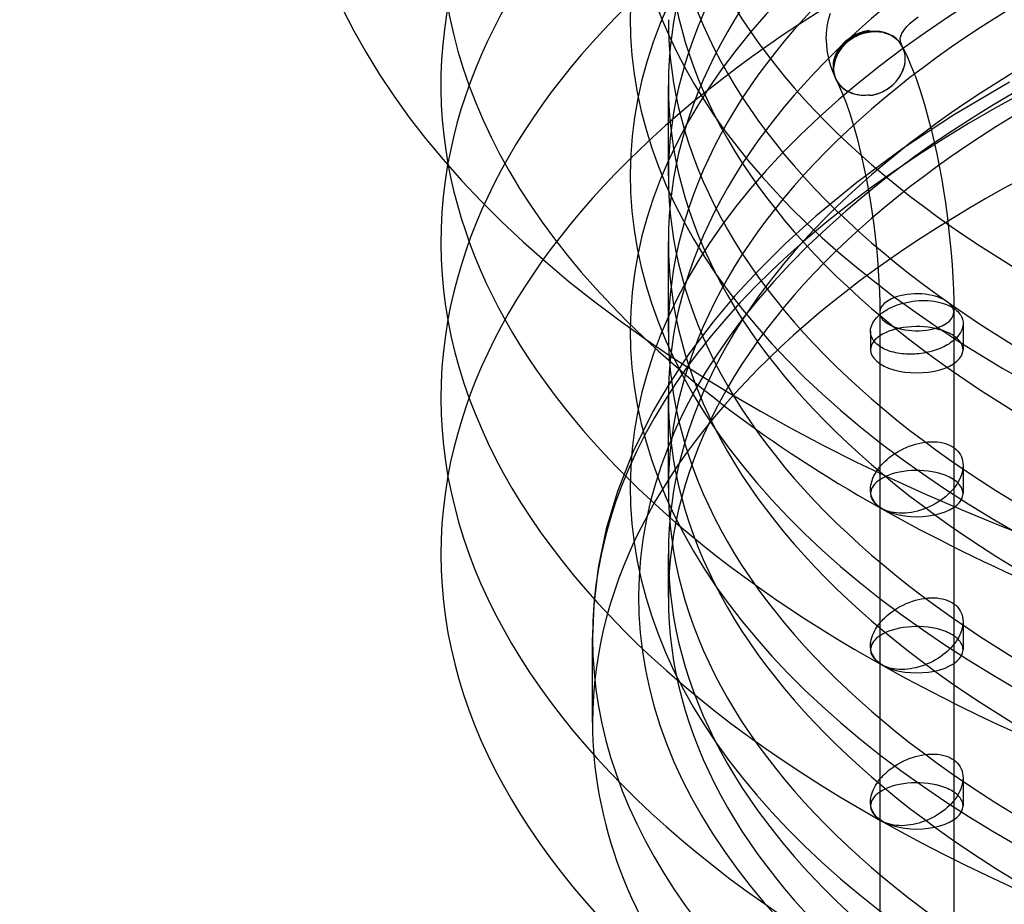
# Model space of a CAD drawing. Header units: millimetres. Extents: x -234 to 234, y -273 to 83.
# Tile 2 of 5: x -234 to -128, y -155 to -59. Entities that reach past the tile are written whole.
import ezdxf

# ---------------------------------------------------------------- set-up
doc = ezdxf.new("R2010")
doc.units = ezdxf.units.MM
doc.layers.add('HIDDEN', color=7, linetype='Continuous')
doc.layers.add('THICK', color=7, linetype='Continuous')

msp = doc.modelspace()

# ---------------------------------------------------------------- linework, layer by layer
at = {"layer": 'HIDDEN'}
for p, q in [((-143.63, -60.68), (-143.78, -60.75)), ((-143.47, -60.61), (-143.63, -60.68)), ((-143.31, -60.55), (-143.47, -60.61)), ((-143.14, -60.49), (-143.31, -60.55)), ((-142.97, -60.43), (-143.14, -60.49)), ((-142.8, -60.39), (-142.97, -60.43)), ((-142.64, -60.35), (-142.8, -60.39)), ((-142.47, -60.32), (-142.64, -60.35)), ((-142.31, -60.29), (-142.47, -60.32)), ((-143.78, -60.75), (-143.93, -60.83)), ((-138.7, -62.03), (-138.71, -62.02)), ((-138.69, -62.05), (-138.7, -62.03)), ((-138.69, -62.06), (-138.69, -62.05)), ((-138.68, -62.07), (-138.69, -62.06)), ((-138.68, -62.08), (-138.68, -62.07)), ((-138.67, -62.09), (-138.68, -62.08)), ((-138.59, -62.27), (-138.67, -62.09)), ((-138.53, -62.44), (-138.59, -62.27)), ((-138.48, -62.61), (-138.53, -62.44)), ((-138.44, -62.79), (-138.48, -62.61)), ((-138.41, -62.97), (-138.44, -62.79)), ((-138.45, -63.9), (-138.41, -63.61)), ((-138.4, -63.16), (-138.41, -62.97)), ((-138.41, -63.61), (-138.4, -63.34)), ((-138.4, -63.34), (-138.4, -63.16)), ((-138.84, -65), (-138.71, -64.74)), ((-138.71, -64.74), (-138.6, -64.47)), ((-138.6, -64.47), (-138.51, -64.19)), ((-138.51, -64.19), (-138.45, -63.9)), ((-146.06, -65.1), (-146.06, -65.12)), ((-146.06, -65.12), (-146.05, -65.14)), ((-146.05, -65.14), (-146.04, -65.16)), ((-146.04, -65.16), (-146.04, -65.18)), ((-146.04, -65.18), (-146.03, -65.19)), ((-146.03, -65.19), (-146.02, -65.21)), ((-146.02, -65.21), (-146, -65.27)), ((-146, -65.27), (-145.98, -65.32)), ((-145.98, -65.32), (-145.96, -65.38)), ((-145.98, -65.34), (-145.96, -65.38)), ((-145.96, -65.38), (-145.93, -65.43)), ((-145.96, -65.38), (-145.95, -65.41)), ((-145.95, -65.41), (-145.93, -65.44)), ((-145.93, -65.43), (-145.91, -65.49)), ((-145.93, -65.44), (-145.92, -65.47)), ((-145.92, -65.47), (-145.9, -65.51)), ((-145.91, -65.49), (-145.88, -65.54)), ((-145.9, -65.51), (-145.88, -65.54)), ((-145.88, -65.54), (-145.78, -65.73)), ((-145.78, -65.73), (-145.66, -65.91)), ((-145.66, -65.91), (-145.52, -66.09)), ((-139.82, -66.21), (-139.59, -66)), ((-139.59, -66), (-139.38, -65.78)), ((-139.38, -65.78), (-139.18, -65.53)), ((-139.18, -65.53), (-139, -65.27)), ((-139, -65.27), (-138.84, -65)), ((-127.11, -65.85), (-133.16, -69.42)), ((-164, -75.99), (-164, -66.21)), ((-145.52, -66.09), (-145.36, -66.27)), ((-145.36, -66.27), (-145.18, -66.43)), ((-145.18, -66.43), (-145, -66.58)), ((-145, -66.58), (-144.8, -66.71)), ((-144.8, -66.71), (-144.6, -66.83)), ((-144.6, -66.83), (-144.39, -66.94)), ((-144.39, -66.94), (-144.17, -67.03)), ((-144.17, -67.03), (-143.93, -67.12)), ((-141.51, -67.15), (-141.2, -67.04)), ((-141.2, -67.04), (-140.9, -66.91)), ((-140.9, -66.91), (-140.62, -66.77)), ((-140.62, -66.77), (-140.35, -66.61)), ((-140.35, -66.61), (-140.08, -66.42)), ((-140.08, -66.42), (-139.82, -66.21)), ((-143.93, -67.12), (-143.78, -67.15)), ((-143.78, -67.15), (-143.63, -67.19)), ((-143.63, -67.19), (-143.47, -67.21)), ((-143.47, -67.21), (-143.31, -67.23)), ((-143.31, -67.23), (-143.14, -67.25)), ((-143.14, -67.25), (-142.97, -67.26)), ((-142.97, -67.26), (-142.8, -67.26)), ((-142.8, -67.26), (-142.64, -67.25)), ((-142.64, -67.25), (-142.47, -67.24)), ((-142.47, -67.24), (-142.31, -67.22)), ((-142.31, -67.22), (-142.3, -67.23)), ((-142.3, -67.23), (-142.29, -67.23)), ((-142.29, -67.23), (-142.28, -67.24)), ((-142.28, -67.24), (-142.27, -67.24)), ((-142.27, -67.24), (-142.26, -67.24)), ((-142.26, -67.24), (-142.24, -67.25)), ((-142.24, -67.25), (-142.23, -67.25)), ((-142.23, -67.25), (-142.21, -67.25)), ((-142.21, -67.25), (-142.2, -67.25)), ((-142.2, -67.25), (-142.18, -67.25)), ((-142.18, -67.25), (-142.16, -67.25)), ((-142.16, -67.25), (-142.15, -67.25)), ((-142.15, -67.25), (-142.13, -67.26)), ((-142.13, -67.26), (-142.11, -67.26)), ((-142.11, -67.26), (-142.09, -67.26)), ((-142.09, -67.26), (-142.07, -67.26)), ((-142.07, -67.26), (-142.05, -67.25)), ((-142.05, -67.25), (-142.02, -67.25)), ((-142.02, -67.25), (-142, -67.25)), ((-142, -67.25), (-141.98, -67.25)), ((-141.98, -67.25), (-141.95, -67.25)), ((-141.95, -67.25), (-141.93, -67.25)), ((-141.93, -67.25), (-141.9, -67.25)), ((-141.9, -67.25), (-141.88, -67.24)), ((-141.88, -67.24), (-141.85, -67.24)), ((-141.85, -67.24), (-141.82, -67.24)), ((-141.82, -67.24), (-141.51, -67.15)), ((-133.16, -69.42), (-138.66, -73.05)), ((-138.66, -73.05), (-143.63, -76.7)), ((-143.63, -76.7), (-148.07, -80.34)), ((-148.07, -80.34), (-151.29, -83.26)), ((-164, -92.88), (-164, -83.1)), ((-151.29, -83.26), (-154.2, -86.14)), ((-154.2, -86.14), (-156.82, -88.98)), ((-156.82, -88.98), (-159.17, -91.78)), ((-140.5, -90.53), (-140.36, -90.45)), ((-140.36, -90.45), (-140.1, -90.31)), ((-140.1, -90.31), (-139.83, -90.18)), ((-139.83, -90.18), (-139.53, -90.06)), ((-139.53, -90.06), (-139.23, -89.94)), ((-139.23, -89.94), (-138.91, -89.84)), ((-138.91, -89.84), (-138.58, -89.75)), ((-138.58, -89.75), (-138.25, -89.67)), ((-138.25, -89.67), (-137.91, -89.6)), ((-137.91, -89.6), (-137.57, -89.55)), ((-137.57, -89.55), (-137.24, -89.51)), ((-137.24, -89.51), (-136.9, -89.48)), ((-136.9, -89.48), (-136.58, -89.47)), ((-136.58, -89.47), (-136.25, -89.47)), ((-136.25, -89.47), (-135.92, -89.48)), ((-135.92, -89.48), (-135.59, -89.51)), ((-135.59, -89.51), (-135.26, -89.55)), ((-135.26, -89.55), (-134.94, -89.6)), ((-134.94, -89.6), (-134.64, -89.67)), ((-134.64, -89.67), (-134.39, -89.74)), ((-134.39, -89.74), (-134.15, -89.82)), ((-134.15, -89.82), (-133.92, -89.9)), ((-133.92, -89.9), (-133.7, -89.99)), ((-133.7, -89.99), (-133.5, -90.09)), ((-133.5, -90.09), (-133.32, -90.2)), ((-133.32, -90.2), (-133.14, -90.31)), ((-141.14, -90.99), (-141.02, -90.89)), ((-141.02, -90.89), (-140.9, -90.8)), ((-140.9, -90.8), (-140.77, -90.71)), ((-140.77, -90.71), (-140.63, -90.62)), ((-140.63, -90.62), (-140.5, -90.53)), ((-159.17, -91.78), (-161.78, -95.25)), ((-132.14, -91.95), (-132.14, -94.79)), ((-142.14, -92.8), (-142.14, -94.79)), ((-141.14, -94.43), (-141.14, -108.11)), ((-133.14, -93.77), (-133.14, -116.11)), ((-161.78, -95.25), (-164.03, -98.65)), ((-164.03, -98.65), (-165.67, -101.48)), ((-164, -109.77), (-164, -99.98)), ((-165.67, -101.48), (-167.83, -105.86)), ((-138.62, -105.51), (-138.29, -105.36)), ((-138.29, -105.36), (-137.96, -105.22)), ((-137.96, -105.22), (-137.62, -105.1)), ((-137.62, -105.1), (-137.28, -104.99)), ((-137.28, -104.99), (-136.95, -104.91)), ((-136.95, -104.91), (-136.62, -104.84)), ((-136.62, -104.84), (-136.29, -104.78)), ((-136.29, -104.78), (-135.95, -104.75)), ((-135.95, -104.75), (-135.61, -104.73)), ((-135.61, -104.73), (-135.28, -104.73)), ((-135.28, -104.73), (-134.95, -104.75)), ((-134.95, -104.75), (-134.64, -104.79)), ((-134.64, -104.79), (-134.34, -104.84)), ((-134.34, -104.84), (-134.05, -104.92)), ((-134.05, -104.92), (-133.78, -105.02)), ((-133.78, -105.02), (-133.53, -105.13)), ((-133.53, -105.13), (-133.31, -105.26)), ((-133.31, -105.26), (-133.09, -105.4)), ((-133.09, -105.4), (-132.9, -105.56)), ((-167.83, -105.86), (-169.51, -110.12)), ((-140.36, -106.66), (-140.11, -106.45)), ((-140.11, -106.45), (-139.84, -106.24)), ((-139.84, -106.24), (-139.55, -106.04)), ((-139.55, -106.04), (-139.25, -105.85)), ((-139.25, -105.85), (-138.94, -105.68)), ((-138.94, -105.68), (-138.62, -105.51)), ((-132.9, -105.56), (-132.72, -105.74)), ((-132.72, -105.74), (-132.56, -105.94)), ((-132.56, -105.94), (-132.43, -106.14)), ((-132.43, -106.14), (-132.32, -106.36)), ((-132.32, -106.36), (-132.24, -106.59)), ((-141.33, -107.72), (-141.16, -107.49)), ((-141.16, -107.49), (-140.98, -107.27)), ((-140.98, -107.27), (-140.78, -107.06)), ((-140.78, -107.06), (-140.57, -106.85)), ((-140.57, -106.85), (-140.36, -106.66)), ((-132.24, -106.59), (-132.18, -106.83)), ((-132.18, -106.83), (-132.15, -107.07)), ((-132.15, -107.07), (-132.14, -107.32)), ((-132.14, -107.32), (-132.15, -107.55)), ((-132.14, -107.31), (-132.14, -110.34)), ((-141.49, -107.95), (-141.33, -107.72)), ((-132.4, -108.56), (-132.52, -108.82)), ((-132.31, -108.3), (-132.4, -108.56)), ((-132.23, -108.05), (-132.31, -108.3)), ((-132.18, -107.8), (-132.23, -108.05)), ((-132.15, -107.55), (-132.18, -107.8)), ((-132.99, -109.57), (-133.17, -109.82)), ((-132.81, -109.33), (-132.99, -109.57)), ((-132.66, -109.07), (-132.81, -109.33)), ((-132.52, -108.82), (-132.66, -109.07)), ((-169.51, -110.12), (-170.72, -114.17)), ((-142.14, -109.9), (-142.14, -110.34)), ((-134.05, -110.69), (-134.31, -110.9)), ((-133.81, -110.48), (-134.05, -110.69)), ((-133.59, -110.27), (-133.81, -110.48)), ((-133.38, -110.05), (-133.59, -110.27)), ((-133.17, -109.82), (-133.38, -110.05)), ((-134.31, -110.9), (-134.58, -111.09)), ((-141.14, -111.82), (-141.14, -111.87)), ((-170.72, -114.17), (-171.55, -118.16)), ((-164, -121.59), (-164, -116.87)), ((-171.55, -118.16), (-171.68, -118.93)), ((-171.68, -118.93), (-172.07, -122.43)), ((-172.07, -122.43), (-172.2, -125.92)), ((-138.94, -122.56), (-138.62, -122.4)), ((-138.62, -122.4), (-138.29, -122.24)), ((-138.29, -122.24), (-137.96, -122.11)), ((-137.96, -122.11), (-137.62, -121.99)), ((-137.62, -121.99), (-137.28, -121.88)), ((-137.28, -121.88), (-136.95, -121.8)), ((-136.95, -121.8), (-136.62, -121.73)), ((-136.62, -121.73), (-136.29, -121.67)), ((-136.29, -121.67), (-135.95, -121.63)), ((-135.95, -121.63), (-135.61, -121.61)), ((-135.61, -121.61), (-135.28, -121.61)), ((-135.28, -121.61), (-134.95, -121.63)), ((-134.95, -121.63), (-134.64, -121.67)), ((-134.64, -121.67), (-134.35, -121.73)), ((-134.35, -121.73), (-134.07, -121.8)), ((-134.07, -121.8), (-133.81, -121.89)), ((-133.81, -121.89), (-133.57, -122)), ((-133.57, -122), (-133.35, -122.12)), ((-133.35, -122.12), (-133.14, -122.25)), ((-140.36, -123.54), (-140.11, -123.33)), ((-140.11, -123.33), (-139.84, -123.13)), ((-139.84, -123.13), (-139.55, -122.93)), ((-139.55, -122.93), (-139.25, -122.74)), ((-139.25, -122.74), (-138.94, -122.56)), ((-141.14, -124.35), (-141.02, -124.21)), ((-141.02, -124.21), (-140.89, -124.07)), ((-140.89, -124.07), (-140.77, -123.93)), ((-140.77, -123.93), (-140.63, -123.8)), ((-140.63, -123.8), (-140.5, -123.67)), ((-140.5, -123.67), (-140.36, -123.54)), ((-132.14, -124.2), (-132.14, -127.22)), ((-172.2, -135.1), (-172.2, -125.92)), ((-133.14, -126.66), (-133.14, -133)), ((-142.14, -126.78), (-142.14, -127.22)), ((-141.14, -128.71), (-141.14, -128.76)), ((-139.25, -139.63), (-138.94, -139.45)), ((-138.94, -139.45), (-138.62, -139.28)), ((-138.62, -139.28), (-138.29, -139.13)), ((-138.29, -139.13), (-137.96, -138.99)), ((-137.96, -138.99), (-137.62, -138.87)), ((-137.62, -138.87), (-137.28, -138.77)), ((-137.28, -138.77), (-136.95, -138.68)), ((-136.95, -138.68), (-136.62, -138.61)), ((-136.62, -138.61), (-136.29, -138.56)), ((-136.29, -138.56), (-135.95, -138.52)), ((-135.95, -138.52), (-135.61, -138.5)), ((-135.61, -138.5), (-135.28, -138.5)), ((-135.28, -138.5), (-134.95, -138.52)), ((-134.95, -138.52), (-134.64, -138.56)), ((-134.64, -138.56), (-134.35, -138.62)), ((-134.35, -138.62), (-134.07, -138.69)), ((-134.07, -138.69), (-133.81, -138.78)), ((-133.81, -138.78), (-133.57, -138.89)), ((-133.57, -138.89), (-133.35, -139.01)), ((-133.35, -139.01), (-133.14, -139.14)), ((-140.5, -140.56), (-140.36, -140.43)), ((-140.36, -140.43), (-140.11, -140.22)), ((-140.11, -140.22), (-139.84, -140.02)), ((-139.84, -140.02), (-139.55, -139.82)), ((-139.55, -139.82), (-139.25, -139.63)), ((-141.14, -141.23), (-141.02, -141.09)), ((-141.02, -141.09), (-140.89, -140.95)), ((-140.89, -140.95), (-140.77, -140.82)), ((-140.77, -140.82), (-140.63, -140.69)), ((-140.63, -140.69), (-140.5, -140.56)), ((-132.14, -141.08), (-132.14, -144.11)), ((-142.14, -143.67), (-142.14, -144.11)), ((-133.14, -143.55), (-133.14, -149.89)), ((-141.14, -145.59), (-141.14, -145.65))]:
    msp.add_line(p, q, dxfattribs=at)
for start, end in [(26.2671, 26.8248), (199.8458, 202.9228)]:
    msp.add_arc((-142.26, -63.85), 4, start, end, dxfattribs=at)
for centre, major_axis, ratio, start_param, end_param in [((0, -49.32), (188.6, 0), 0.5, 1.047198, 3.628626), ((0, -42.22), (168.1, 0), 0.5, 1.047198, 3.798284), ((0, -59.11), (168.1, 0), 0.5, 1.047198, 4.18879), ((0, -66.21), (188.6, 0), 0.5, 1.047198, 3.233581), ((0, -75.99), (168.1, 0), 0.5, 1.047198, 4.18879), ((0, -66.21), (-164, 0), 0.5, -2.094395, -0.000001), ((0, -83.1), (188.6, 0), 0.5, 1.047198, 3.053461), ((0, -75.99), (164, 0), 0.5, 1.047198, 3.141591), ((0, -92.88), (168.1, 0), 0.5, 1.047198, 4.18879), ((0, -83.1), (-164, 0), 0.5, -2.094395, -0.000001), ((0, -99.98), (188.6, 0), 0.5, 1.047198, 3.051931), ((0, -92.88), (164, 0), 0.5, 1.047198, 3.141591), ((0, -109.77), (168.1, 0), 0.5, 1.047198, 4.18879), ((0, -99.98), (-164, 0), 0.5, -2.094395, -0.000001), ((0, -116.87), (188.6, 0), 0.5, 1.047198, 3.051931), ((0, -109.77), (164, 0), 0.5, 1.047198, 3.141591), ((0, -121.59), (167.2, 0), 0.5, -0.523599, 2.617994), ((0, -125.92), (-172.2, 0), 0.5, -2.094395, -0.523599), ((0, -116.87), (-164, 0), 0.5, -2.094395, -0.000001), ((0, -33.77), (-164, 0), 0.5, -0.000001, 1.047198), ((0, -121.59), (-164, 0), 0.5, -2.094395, -0.000001), ((0, -42.22), (164, 0), 0.5, 3.141591, 4.18879), ((0, -135.1), (-172.2, 0), 0.5, -2.094395, 0.000002), ((0, -49.32), (-164, 0), 0.5, -0.000001, 1.047198), ((0, -59.11), (164, 0), 0.5, 3.141591, 4.18879), ((-142.31, -63.76), (-3.52, -1.89), 0.836516, -1.560947, -0.078945), ((-142.26, -63.85), (-3.53, -1.89), 0.836516, 2.720037, 3.14145), ((-142.25, -63.85), (3.53, 1.89), 0.836516, -0.421429, -0.084338), ((-142.25, -63.85), (3.53, 1.89), 0.836516, -1.880758, -0.421429), ((-142.31, -63.76), (-3.52, -1.89), 0.836516, -0.078945, 0.718088), ((-142.31, -63.76), (-3.53, -1.89), 0.836516, -0.000018, 1.149367), ((0, -66.21), (-164, 0), 0.5, -0.000001, 1.047198), ((-142.31, -63.76), (-3.53, -1.89), 0.836516, 1.149367, 1.150884), ((0, -75.99), (164, 0), 0.5, 3.141591, 4.18879), ((0, -121.59), (167.2, 0), 0.5, 2.617994, 4.18879), ((0, -125.92), (-172.2, 0), 0.5, -0.523599, 0.867663), ((0, -83.1), (-164, 0), 0.5, -0.000001, 1.047198), ((-137.14, -90.74), (4, 0), 0.5, 1.832596, 3.141592), ((-137.14, -90.74), (4, 0), 0.5, 1.047198, 1.832596), ((-137.14, -90.74), (4, 0), 0.5, 0.261799, 1.047198), ((-137.14, -90.74), (4, 0), 0.5, -0.000017, 0.261799), ((-137.14, -94.79), (5, 0), 0.5, 1.047198, 2.49809), ((-137.14, -94.79), (5, 0), 0.5, 0.643501, 1.047198), ((0, -92.88), (164, 0), 0.5, 3.141591, 4.18879), ((0, -42.22), (168.1, 0), 0.5, -2.483416, -2.094395), ((-137.14, -94.79), (5, 0), 0.5, 0.000031, 0.541955), ((-137.14, -94.79), (5, 0), 0.5, 2.754875, 3.141624), ((-137.14, -94.79), (5, 0), 0.5, -3.141561, -2.094395), ((-137.14, -94.79), (5, 0), 0.5, -2.094395, 0.000031), ((0, -99.98), (-164, 0), 0.5, -0.000001, 1.047198), ((-137.14, -110.34), (5, 0), 0.5, 1.047198, 2.49809), ((-137.14, -110.34), (5, 0), 0.5, 0.000031, 1.047198), ((0, -109.77), (164, 0), 0.5, 3.141591, 4.18879), ((-137.14, -110.34), (5, 0), 0.5, 3.069406, 3.141624), ((-137.14, -110.34), (5, 0), 0.5, -3.141561, -2.094395), ((-137.14, -110.34), (5, 0), 0.5, -2.094395, 0.000031), ((0, -116.87), (-164, 0), 0.5, -0.000001, 1.047198), ((0, -121.59), (-164, 0), 0.5, -0.000001, 1.047198), ((-137.14, -127.22), (5, 0), 0.5, 1.047198, 2.49809), ((-137.14, -127.22), (5, 0), 0.5, 0.643501, 1.047198), ((-137.14, -127.22), (5, 0), 0.5, 0.000031, 0.484729), ((-137.14, -127.22), (5, 0), 0.5, 3.069406, 3.141624), ((-137.14, -127.22), (5, 0), 0.5, -3.141561, -2.094395), ((-137.14, -127.22), (5, 0), 0.5, -2.094395, 0.000031), ((0, -135.1), (-172.2, 0), 0.5, 0.000002, 0.374027), ((-137.14, -144.11), (5, 0), 0.5, 1.047198, 2.49809), ((-137.14, -144.11), (5, 0), 0.5, 0.643501, 1.047198), ((-137.14, -144.11), (5, 0), 0.5, 0.000031, 0.484729), ((-137.14, -144.11), (5, 0), 0.5, 3.069406, 3.141624), ((-137.14, -144.11), (5, 0), 0.5, -3.141561, -2.094395), ((-137.14, -144.11), (5, 0), 0.5, -2.094395, 0.000031)]:
    msp.add_ellipse(centre, major_axis=major_axis, ratio=ratio, start_param=start_param, end_param=end_param, dxfattribs=at)
at = {"layer": 'THICK'}
for p, q in [((-146.68, -59.12), (-146.47, -58.4)), ((-146.82, -59.84), (-146.68, -59.12)), ((-138.2, -59.84), (-137.85, -59.48)), ((-137.85, -59.48), (-137.47, -59.15)), ((-137.47, -59.15), (-136.99, -58.78)), ((-146.93, -61.26), (-146.9, -60.55)), ((-146.9, -60.55), (-146.82, -59.84)), ((-143.57, -60.74), (-143.38, -60.66)), ((-143.38, -60.66), (-143.19, -60.58)), ((-143.14, -60.68), (-143.33, -60.75)), ((-143.19, -60.58), (-143, -60.52)), ((-142.94, -60.61), (-143.14, -60.68)), ((-143, -60.52), (-142.8, -60.47)), ((-142.74, -60.56), (-142.94, -60.61)), ((-142.8, -60.47), (-142.61, -60.42)), ((-142.55, -60.51), (-142.74, -60.56)), ((-142.61, -60.42), (-142.42, -60.38)), ((-142.36, -60.48), (-142.55, -60.51)), ((-142.41, -60.38), (-142.42, -60.38)), ((-142.42, -60.38), (-142.41, -60.38)), ((-142.41, -60.38), (-142.39, -60.37)), ((-142.4, -60.38), (-142.41, -60.38)), ((-142.41, -60.38), (-142.41, -60.38)), ((-142.39, -60.38), (-142.4, -60.38)), ((-142.39, -60.37), (-142.38, -60.37)), ((-142.38, -60.38), (-142.39, -60.38)), ((-142.39, -60.38), (-142.39, -60.38)), ((-142.38, -60.37), (-142.37, -60.36)), ((-142.37, -60.38), (-142.38, -60.38)), ((-142.37, -60.36), (-142.36, -60.36)), ((-142.36, -60.38), (-142.37, -60.38)), ((-142.37, -60.38), (-142.37, -60.38)), ((-142.36, -60.36), (-142.35, -60.35)), ((-142.35, -60.38), (-142.36, -60.38)), ((-142.36, -60.38), (-142.36, -60.38)), ((-142.34, -60.48), (-142.36, -60.48)), ((-142.35, -60.35), (-142.34, -60.35)), ((-142.34, -60.38), (-142.35, -60.38)), ((-142.34, -60.35), (-142.34, -60.34)), ((-142.34, -60.34), (-142.33, -60.34)), ((-142.33, -60.38), (-142.34, -60.38)), ((-142.34, -60.38), (-142.34, -60.38)), ((-142.32, -60.47), (-142.34, -60.48)), ((-142.33, -60.34), (-142.32, -60.33)), ((-142.32, -60.38), (-142.33, -60.38)), ((-142.32, -60.33), (-142.32, -60.32)), ((-142.32, -60.32), (-142.31, -60.32)), ((-142.31, -60.38), (-142.32, -60.38)), ((-142.32, -60.38), (-142.32, -60.38)), ((-142.29, -60.47), (-142.32, -60.47)), ((-142.31, -60.3), (-142.31, -60.29)), ((-142.31, -60.29), (-142.31, -60.29)), ((-142.31, -60.31), (-142.31, -60.3)), ((-142.31, -60.3), (-142.31, -60.3)), ((-142.31, -60.3), (-142.31, -60.3)), ((-142.31, -60.3), (-142.31, -60.3)), ((-142.31, -60.3), (-142.31, -60.3)), ((-142.31, -60.3), (-142.31, -60.3)), ((-142.31, -60.3), (-142.31, -60.3)), ((-142.31, -60.31), (-142.31, -60.31)), ((-142.31, -60.32), (-142.31, -60.31)), ((-142.31, -60.31), (-142.31, -60.31)), ((-142.3, -60.38), (-142.31, -60.38)), ((-142.31, -60.38), (-142.31, -60.38)), ((-142.29, -60.38), (-142.3, -60.38)), ((-142.28, -60.38), (-142.29, -60.38)), ((-142.29, -60.38), (-142.29, -60.38)), ((-142.27, -60.47), (-142.29, -60.47)), ((-142.27, -60.38), (-142.28, -60.38)), ((-142.26, -60.39), (-142.27, -60.38)), ((-142.27, -60.38), (-142.27, -60.38)), ((-142.25, -60.46), (-142.27, -60.47)), ((-142.26, -60.39), (-142.26, -60.39)), ((-142.26, -60.39), (-142.26, -60.39)), ((-142.26, -60.39), (-142.26, -60.39)), ((-142.26, -60.39), (-142.26, -60.39)), ((-142.26, -60.39), (-142.26, -60.39)), ((-142.26, -60.39), (-142.26, -60.39)), ((-142.26, -60.39), (-142.26, -60.39)), ((-142.26, -60.39), (-142.26, -60.39)), ((-142.26, -60.39), (-142.26, -60.39)), ((-142.26, -60.39), (-142.26, -60.39)), ((-142.26, -60.39), (-142.26, -60.39)), ((-142.23, -60.46), (-142.25, -60.46)), ((-142.06, -60.44), (-142.23, -60.46)), ((-141.88, -60.43), (-142.06, -60.44)), ((-141.7, -60.42), (-141.88, -60.43)), ((-141.52, -60.42), (-141.7, -60.42)), ((-141.34, -60.43), (-141.52, -60.42)), ((-141.17, -60.45), (-141.34, -60.43)), ((-140.99, -60.47), (-141.17, -60.45)), ((-140.82, -60.5), (-140.99, -60.47)), ((-140.66, -60.54), (-140.82, -60.5)), ((-140.51, -60.59), (-140.66, -60.54)), ((-140.36, -60.64), (-140.51, -60.59)), ((-140.2, -60.7), (-140.36, -60.64)), ((-138.81, -60.74), (-138.74, -60.6)), ((-138.74, -60.6), (-138.63, -60.39)), ((-138.63, -60.39), (-138.46, -60.15)), ((-138.46, -60.15), (-138.2, -59.84)), ((-146.93, -61.26), (-146.91, -61.94)), ((-145.12, -61.71), (-145.29, -61.9)), ((-144.94, -61.54), (-145.12, -61.71)), ((-145.03, -61.77), (-144.89, -61.63)), ((-144.84, -61.7), (-144.98, -61.84)), ((-144.76, -61.37), (-144.94, -61.54)), ((-144.89, -61.63), (-144.74, -61.49)), ((-144.69, -61.57), (-144.84, -61.7)), ((-144.57, -61.23), (-144.76, -61.37)), ((-144.74, -61.49), (-144.58, -61.36)), ((-144.53, -61.44), (-144.69, -61.57)), ((-144.58, -61.36), (-144.42, -61.23)), ((-144.37, -61.09), (-144.57, -61.23)), ((-144.37, -61.32), (-144.53, -61.44)), ((-144.42, -61.23), (-144.26, -61.12)), ((-144.15, -60.95), (-144.37, -61.09)), ((-144.2, -61.2), (-144.37, -61.32)), ((-144.26, -61.12), (-144.09, -61.01)), ((-144.04, -61.1), (-144.2, -61.2)), ((-143.93, -60.83), (-144.15, -60.95)), ((-144.09, -61.01), (-143.93, -60.92)), ((-143.87, -61), (-144.04, -61.1)), ((-143.93, -60.92), (-143.75, -60.82)), ((-143.7, -60.91), (-143.87, -61)), ((-143.75, -60.82), (-143.57, -60.74)), ((-143.52, -60.83), (-143.7, -60.91)), ((-143.33, -60.75), (-143.52, -60.83)), ((-140.05, -60.76), (-140.2, -60.7)), ((-139.91, -60.83), (-140.05, -60.76)), ((-139.76, -60.92), (-139.91, -60.83)), ((-139.63, -61), (-139.76, -60.92)), ((-139.5, -61.1), (-139.63, -61)), ((-139.37, -61.2), (-139.5, -61.1)), ((-139.26, -61.3), (-139.37, -61.2)), ((-139.15, -61.4), (-139.26, -61.3)), ((-139.05, -61.51), (-139.15, -61.4)), ((-138.96, -61.63), (-139.05, -61.51)), ((-138.87, -61.75), (-138.96, -61.63)), ((-138.93, -61.18), (-138.92, -61.1)), ((-138.93, -61.26), (-138.93, -61.18)), ((-138.93, -61.26), (-138.93, -61.34)), ((-138.93, -61.34), (-138.92, -61.43)), ((-138.92, -61.1), (-138.9, -61)), ((-138.92, -61.43), (-138.9, -61.53)), ((-138.9, -61), (-138.87, -60.89)), ((-138.9, -61.53), (-138.87, -61.64)), ((-138.87, -60.89), (-138.86, -60.86)), ((-138.87, -61.64), (-138.82, -61.77)), ((-138.86, -60.86), (-138.81, -60.74)), ((-146.91, -61.94), (-146.83, -62.62)), ((-146.83, -62.62), (-146.7, -63.31)), ((-145.82, -62.69), (-145.92, -62.89)), ((-145.71, -62.49), (-145.82, -62.69)), ((-145.79, -62.87), (-145.7, -62.7)), ((-145.67, -62.75), (-145.76, -62.92)), ((-145.59, -62.29), (-145.71, -62.49)), ((-145.7, -62.7), (-145.61, -62.53)), ((-145.57, -62.59), (-145.67, -62.75)), ((-145.61, -62.53), (-145.51, -62.37)), ((-145.45, -62.09), (-145.59, -62.29)), ((-145.47, -62.43), (-145.57, -62.59)), ((-145.51, -62.37), (-145.4, -62.21)), ((-145.36, -62.28), (-145.47, -62.43)), ((-145.29, -61.9), (-145.45, -62.09)), ((-145.4, -62.21), (-145.29, -62.06)), ((-145.24, -62.13), (-145.36, -62.28)), ((-145.29, -62.06), (-145.16, -61.92)), ((-145.12, -61.99), (-145.24, -62.13)), ((-145.16, -61.92), (-145.03, -61.77)), ((-144.98, -61.84), (-145.12, -61.99)), ((-138.78, -61.89), (-138.87, -61.75)), ((-138.82, -61.77), (-138.74, -61.93)), ((-138.71, -62.02), (-138.78, -61.89)), ((-138.74, -61.93), (-138.73, -61.96)), ((-138.7, -62.03), (-138.23, -62.98)), ((-146.7, -63.31), (-146.51, -64)), ((-146.17, -63.78), (-146.19, -64)), ((-146.13, -63.56), (-146.17, -63.78)), ((-146.07, -63.33), (-146.13, -63.56)), ((-146.1, -63.92), (-146.07, -63.74)), ((-146.05, -63.77), (-146.09, -63.95)), ((-146, -63.11), (-146.07, -63.33)), ((-146.07, -63.74), (-146.04, -63.57)), ((-146.01, -63.61), (-146.05, -63.77)), ((-146.04, -63.57), (-145.99, -63.4)), ((-145.96, -63.44), (-146.01, -63.61)), ((-145.92, -62.89), (-146, -63.11)), ((-145.99, -63.4), (-145.93, -63.22)), ((-145.91, -63.27), (-145.96, -63.44)), ((-145.93, -63.22), (-145.87, -63.05)), ((-145.84, -63.09), (-145.91, -63.27)), ((-145.87, -63.05), (-145.79, -62.87)), ((-145.76, -62.92), (-145.84, -63.09)), ((-138.23, -62.98), (-137.77, -64.06)), ((-146.51, -64), (-146.27, -64.67)), ((-146.27, -64.67), (-145.98, -65.34)), ((-146.19, -64), (-146.2, -64.21)), ((-146.2, -64.21), (-146.19, -64.36)), ((-146.19, -64.36), (-146.18, -64.51)), ((-146.18, -64.51), (-146.16, -64.66)), ((-146.16, -64.66), (-146.14, -64.81)), ((-146.14, -64.81), (-146.1, -64.96)), ((-146.13, -64.29), (-146.12, -64.11)), ((-146.12, -64.29), (-146.13, -64.29)), ((-146.12, -64.11), (-146.1, -63.92)), ((-146.11, -64.12), (-146.12, -64.29)), ((-146.09, -63.95), (-146.11, -64.12)), ((-137.77, -64.06), (-137.26, -65.35)), ((-146.1, -64.96), (-146.06, -65.1)), ((-145.84, -65.65), (-145.52, -66.29)), ((-137.26, -65.35), (-136.78, -66.76)), ((-145.52, -66.29), (-145.16, -67.11)), ((-136.78, -66.76), (-136.31, -68.28)), ((-145.16, -67.11), (-144.78, -68.1)), ((-144.78, -68.1), (-144.38, -69.25)), ((-136.31, -68.28), (-135.86, -69.89)), ((-144.38, -69.25), (-143.98, -70.53)), ((-135.86, -69.89), (-135.55, -71.09)), ((-143.98, -70.53), (-143.59, -71.93)), ((-135.55, -71.09), (-135.26, -72.33)), ((-143.59, -71.93), (-143.33, -72.98)), ((-135.26, -72.33), (-134.99, -73.6)), ((-143.33, -72.98), (-143.07, -74.09)), ((-143.07, -74.09), (-142.82, -75.23)), ((-134.99, -73.6), (-134.73, -74.9)), ((-142.82, -75.23), (-142.58, -76.4)), ((-134.73, -74.9), (-134.48, -76.22)), ((-142.58, -76.4), (-142.36, -77.6)), ((-134.48, -76.22), (-134.26, -77.56)), ((-142.36, -77.6), (-142.16, -78.83)), ((-134.26, -77.56), (-134.05, -78.91)), ((-142.16, -78.83), (-141.97, -80.06)), ((-134.05, -78.91), (-133.87, -80.26)), ((-141.97, -80.06), (-141.8, -81.3)), ((-133.87, -80.26), (-133.7, -81.62)), ((-141.8, -81.3), (-141.64, -82.54)), ((-133.7, -81.62), (-133.55, -82.98)), ((-141.64, -82.54), (-141.51, -83.78)), ((-133.55, -82.98), (-133.43, -84.33)), ((-141.51, -83.78), (-141.4, -85.01)), ((-141.4, -85.01), (-141.3, -86.21)), ((-133.43, -84.33), (-133.32, -85.66)), ((-141.3, -86.21), (-141.23, -87.4)), ((-133.32, -85.66), (-133.24, -86.97)), ((-133.24, -86.97), (-133.18, -88.26)), ((-141.23, -87.4), (-141.18, -88.55)), ((-133.18, -88.26), (-133.15, -89.52)), ((-141.18, -88.55), (-141.15, -89.67)), ((-141.15, -89.67), (-141.14, -90.74)), ((-133.15, -89.52), (-133.14, -90.74)), ((-133.14, -90.31), (-132.99, -90.42)), ((-132.99, -90.42), (-132.84, -90.54)), ((-141.78, -91.69), (-141.64, -91.51)), ((-141.64, -91.51), (-141.49, -91.33)), ((-141.49, -91.33), (-141.32, -91.16)), ((-141.32, -91.16), (-141.14, -90.99)), ((-141.14, -90.74), (-141.14, -94.43)), ((-133.14, -90.74), (-133.14, -93.77)), ((-132.84, -90.54), (-132.71, -90.66)), ((-132.71, -90.66), (-132.59, -90.79)), ((-132.59, -90.79), (-132.49, -90.93)), ((-132.49, -90.93), (-132.39, -91.07)), ((-132.39, -91.07), (-132.31, -91.21)), ((-132.31, -91.21), (-132.25, -91.36)), ((-132.25, -91.36), (-132.2, -91.5)), ((-132.2, -91.5), (-132.17, -91.65)), ((-142.14, -92.79), (-142.13, -92.61)), ((-142.13, -92.61), (-142.1, -92.43)), ((-142.1, -92.43), (-142.05, -92.25)), ((-142.05, -92.25), (-141.98, -92.06)), ((-141.98, -92.06), (-141.89, -91.88)), ((-141.89, -91.88), (-141.78, -91.69)), ((-132.22, -92.5), (-132.27, -92.63)), ((-132.19, -92.36), (-132.22, -92.5)), ((-132.16, -92.22), (-132.19, -92.36)), ((-132.17, -91.65), (-132.14, -91.8)), ((-132.14, -92.09), (-132.16, -92.22)), ((-132.14, -91.8), (-132.14, -91.95)), ((-132.14, -91.95), (-132.14, -92.09)), ((-142.13, -92.96), (-142.14, -92.79)), ((-142.11, -93.12), (-142.13, -92.96)), ((-142.06, -93.28), (-142.11, -93.12)), ((-142, -93.44), (-142.06, -93.28)), ((-141.93, -93.6), (-142, -93.44)), ((-141.84, -93.75), (-141.93, -93.6)), ((-132.94, -93.58), (-133.07, -93.71)), ((-132.81, -93.45), (-132.94, -93.58)), ((-132.69, -93.32), (-132.81, -93.45)), ((-132.59, -93.19), (-132.69, -93.32)), ((-132.49, -93.05), (-132.59, -93.19)), ((-132.41, -92.91), (-132.49, -93.05)), ((-132.34, -92.77), (-132.41, -92.91)), ((-132.27, -92.63), (-132.34, -92.77)), ((-141.73, -93.9), (-141.84, -93.75)), ((-141.6, -94.05), (-141.73, -93.9)), ((-141.46, -94.18), (-141.6, -94.05)), ((-141.31, -94.31), (-141.46, -94.18)), ((-141.14, -94.43), (-141.31, -94.31)), ((-140.96, -94.55), (-141.14, -94.43)), ((-140.78, -94.65), (-140.96, -94.55)), ((-140.57, -94.75), (-140.78, -94.65)), ((-140.36, -94.84), (-140.57, -94.75)), ((-134.83, -94.73), (-135.04, -94.81)), ((-134.62, -94.65), (-134.83, -94.73)), ((-134.41, -94.56), (-134.62, -94.65)), ((-134.22, -94.47), (-134.41, -94.56)), ((-134.03, -94.37), (-134.22, -94.47)), ((-133.85, -94.27), (-134.03, -94.37)), ((-133.68, -94.17), (-133.85, -94.27)), ((-133.52, -94.06), (-133.68, -94.17)), ((-133.36, -93.95), (-133.52, -94.06)), ((-133.21, -93.83), (-133.36, -93.95)), ((-133.07, -93.71), (-133.21, -93.83)), ((-140.13, -94.93), (-140.36, -94.84)), ((-139.89, -95), (-140.13, -94.93)), ((-139.64, -95.07), (-139.89, -95)), ((-139.42, -95.12), (-139.64, -95.07)), ((-139.21, -95.16), (-139.42, -95.12)), ((-138.98, -95.2), (-139.21, -95.16)), ((-138.75, -95.23), (-138.98, -95.2)), ((-138.52, -95.25), (-138.75, -95.23)), ((-138.29, -95.27), (-138.52, -95.25)), ((-138.06, -95.28), (-138.29, -95.27)), ((-137.82, -95.28), (-138.06, -95.28)), ((-137.59, -95.28), (-137.82, -95.28)), ((-137.36, -95.27), (-137.59, -95.28)), ((-137.13, -95.25), (-137.36, -95.27)), ((-136.9, -95.23), (-137.13, -95.25)), ((-136.66, -95.2), (-136.9, -95.23)), ((-136.43, -95.16), (-136.66, -95.2)), ((-136.19, -95.12), (-136.43, -95.16)), ((-135.96, -95.07), (-136.19, -95.12)), ((-135.72, -95.02), (-135.96, -95.07)), ((-135.49, -94.95), (-135.72, -95.02)), ((-135.27, -94.89), (-135.49, -94.95)), ((-135.04, -94.81), (-135.27, -94.89)), ((-141.88, -108.69), (-141.77, -108.44)), ((-141.77, -108.44), (-141.64, -108.19)), ((-141.64, -108.19), (-141.49, -107.95)), ((-141.14, -108.11), (-141.14, -111.82)), ((-142.14, -109.89), (-142.13, -109.66)), ((-142.13, -109.66), (-142.1, -109.42)), ((-142.1, -109.42), (-142.05, -109.18)), ((-142.05, -109.18), (-141.98, -108.94)), ((-141.98, -108.94), (-141.88, -108.69)), ((-142.13, -110.11), (-142.14, -109.89)), ((-142.1, -110.32), (-142.13, -110.11)), ((-142.06, -110.53), (-142.1, -110.32)), ((-141.99, -110.73), (-142.06, -110.53)), ((-141.91, -110.93), (-141.99, -110.73)), ((-141.8, -111.11), (-141.91, -110.93)), ((-141.68, -111.29), (-141.8, -111.11)), ((-141.54, -111.46), (-141.68, -111.29)), ((-141.39, -111.62), (-141.54, -111.46)), ((-141.22, -111.76), (-141.39, -111.62)), ((-141.03, -111.89), (-141.22, -111.76)), ((-135.79, -111.78), (-136.11, -111.92)), ((-135.47, -111.62), (-135.79, -111.78)), ((-135.16, -111.46), (-135.47, -111.62)), ((-134.87, -111.28), (-135.16, -111.46)), ((-134.58, -111.09), (-134.87, -111.28)), ((-141.14, -111.87), (-141.14, -128.71)), ((-140.84, -112.01), (-141.03, -111.89)), ((-140.63, -112.11), (-140.84, -112.01)), ((-140.4, -112.2), (-140.63, -112.11)), ((-140.16, -112.29), (-140.4, -112.2)), ((-139.9, -112.35), (-140.16, -112.29)), ((-139.64, -112.4), (-139.9, -112.35)), ((-139.33, -112.44), (-139.64, -112.4)), ((-139.02, -112.47), (-139.33, -112.44)), ((-138.7, -112.47), (-139.02, -112.47)), ((-138.37, -112.46), (-138.7, -112.47)), ((-138.04, -112.43), (-138.37, -112.46)), ((-137.72, -112.38), (-138.04, -112.43)), ((-137.4, -112.32), (-137.72, -112.38)), ((-137.08, -112.24), (-137.4, -112.32)), ((-136.75, -112.15), (-137.08, -112.24)), ((-136.43, -112.04), (-136.75, -112.15)), ((-136.11, -111.92), (-136.43, -112.04)), ((-133.14, -116.11), (-133.14, -126.66)), ((-133.14, -122.25), (-132.93, -122.42)), ((-132.93, -122.42), (-132.75, -122.6)), ((-132.75, -122.6), (-132.59, -122.79)), ((-132.59, -122.79), (-132.45, -123.01)), ((-132.45, -123.01), (-132.33, -123.23)), ((-132.33, -123.23), (-132.25, -123.46)), ((-132.25, -123.46), (-132.18, -123.71)), ((-141.46, -124.78), (-141.31, -124.56)), ((-141.31, -124.56), (-141.14, -124.35)), ((-132.18, -123.71), (-132.15, -123.95)), ((-132.15, -124.43), (-132.18, -124.66)), ((-132.15, -123.95), (-132.14, -124.2)), ((-132.14, -124.2), (-132.15, -124.43)), ((-141.93, -125.69), (-141.83, -125.46)), ((-141.83, -125.46), (-141.73, -125.23)), ((-141.73, -125.23), (-141.6, -125.01)), ((-141.6, -125.01), (-141.46, -124.78)), ((-132.48, -125.61), (-132.6, -125.85)), ((-132.37, -125.37), (-132.48, -125.61)), ((-132.29, -125.13), (-132.37, -125.37)), ((-132.22, -124.89), (-132.29, -125.13)), ((-132.18, -124.66), (-132.22, -124.89)), ((-142.14, -126.78), (-142.13, -126.57)), ((-142.13, -126.57), (-142.1, -126.35)), ((-142.1, -126.35), (-142.06, -126.14)), ((-142.06, -126.14), (-142, -125.91)), ((-142, -125.91), (-141.93, -125.69)), ((-133.06, -126.56), (-133.24, -126.78)), ((-132.89, -126.33), (-133.06, -126.56)), ((-132.74, -126.09), (-132.89, -126.33)), ((-132.6, -125.85), (-132.74, -126.09)), ((-142.13, -126.99), (-142.14, -126.78)), ((-142.1, -127.21), (-142.13, -126.99)), ((-142.06, -127.41), (-142.1, -127.21)), ((-141.99, -127.62), (-142.06, -127.41)), ((-141.91, -127.81), (-141.99, -127.62)), ((-134.08, -127.6), (-134.32, -127.79)), ((-133.85, -127.41), (-134.08, -127.6)), ((-133.64, -127.21), (-133.85, -127.41)), ((-133.44, -127), (-133.64, -127.21)), ((-133.24, -126.78), (-133.44, -127)), ((-141.8, -128), (-141.91, -127.81)), ((-141.68, -128.18), (-141.8, -128)), ((-141.54, -128.35), (-141.68, -128.18)), ((-141.39, -128.5), (-141.54, -128.35)), ((-141.22, -128.65), (-141.39, -128.5)), ((-141.03, -128.78), (-141.22, -128.65)), ((-141.14, -128.76), (-141.14, -145.59)), ((-140.84, -128.89), (-141.03, -128.78)), ((-136.01, -128.76), (-136.31, -128.88)), ((-135.71, -128.63), (-136.01, -128.76)), ((-135.41, -128.48), (-135.71, -128.63)), ((-135.13, -128.32), (-135.41, -128.48)), ((-134.85, -128.16), (-135.13, -128.32)), ((-134.58, -127.98), (-134.85, -128.16)), ((-134.32, -127.79), (-134.58, -127.98)), ((-140.63, -129), (-140.84, -128.89)), ((-140.4, -129.09), (-140.63, -129)), ((-140.16, -129.17), (-140.4, -129.09)), ((-139.9, -129.24), (-140.16, -129.17)), ((-139.64, -129.29), (-139.9, -129.24)), ((-139.35, -129.33), (-139.64, -129.29)), ((-139.06, -129.35), (-139.35, -129.33)), ((-138.75, -129.36), (-139.06, -129.35)), ((-138.45, -129.35), (-138.75, -129.36)), ((-138.14, -129.33), (-138.45, -129.35)), ((-137.83, -129.29), (-138.14, -129.33)), ((-137.53, -129.23), (-137.83, -129.29)), ((-137.23, -129.17), (-137.53, -129.23)), ((-136.92, -129.09), (-137.23, -129.17)), ((-136.62, -128.99), (-136.92, -129.09)), ((-136.31, -128.88), (-136.62, -128.99)), ((-133.14, -133), (-133.14, -143.55)), ((-133.14, -139.14), (-132.93, -139.3)), ((-132.93, -139.3), (-132.75, -139.48)), ((-132.75, -139.48), (-132.59, -139.68)), ((-132.59, -139.68), (-132.45, -139.89)), ((-132.45, -139.89), (-132.33, -140.12)), ((-132.33, -140.12), (-132.25, -140.35)), ((-132.25, -140.35), (-132.18, -140.59)), ((-141.46, -141.67), (-141.31, -141.45)), ((-141.31, -141.45), (-141.14, -141.23)), ((-132.18, -141.54), (-132.22, -141.78)), ((-132.18, -140.59), (-132.15, -140.84)), ((-132.15, -141.31), (-132.18, -141.54)), ((-132.15, -140.84), (-132.14, -141.09)), ((-132.14, -141.09), (-132.15, -141.31)), ((-142, -142.8), (-141.93, -142.58)), ((-141.93, -142.58), (-141.83, -142.35)), ((-141.83, -142.35), (-141.73, -142.12)), ((-141.73, -142.12), (-141.6, -141.9)), ((-141.6, -141.9), (-141.46, -141.67)), ((-132.48, -142.5), (-132.6, -142.74)), ((-132.37, -142.26), (-132.48, -142.5)), ((-132.29, -142.02), (-132.37, -142.26)), ((-132.22, -141.78), (-132.29, -142.02)), ((-142.14, -143.67), (-142.13, -143.45)), ((-142.13, -143.88), (-142.14, -143.67)), ((-142.13, -143.45), (-142.1, -143.24)), ((-142.1, -143.24), (-142.06, -143.02)), ((-142.06, -143.02), (-142, -142.8)), ((-133.24, -143.67), (-133.44, -143.89)), ((-133.06, -143.45), (-133.24, -143.67)), ((-132.89, -143.22), (-133.06, -143.45)), ((-132.74, -142.98), (-132.89, -143.22)), ((-132.6, -142.74), (-132.74, -142.98)), ((-142.1, -144.09), (-142.13, -143.88)), ((-142.06, -144.3), (-142.1, -144.09)), ((-141.99, -144.5), (-142.06, -144.3)), ((-141.91, -144.7), (-141.99, -144.5)), ((-141.8, -144.89), (-141.91, -144.7)), ((-134.32, -144.68), (-134.58, -144.87)), ((-134.08, -144.49), (-134.32, -144.68)), ((-133.85, -144.29), (-134.08, -144.49)), ((-133.64, -144.1), (-133.85, -144.29)), ((-133.44, -143.89), (-133.64, -144.1)), ((-141.68, -145.07), (-141.8, -144.89)), ((-141.54, -145.24), (-141.68, -145.07)), ((-141.39, -145.39), (-141.54, -145.24)), ((-141.22, -145.54), (-141.39, -145.39)), ((-141.03, -145.67), (-141.22, -145.54)), ((-141.14, -145.65), (-141.14, -162.48)), ((-140.84, -145.78), (-141.03, -145.67)), ((-140.63, -145.89), (-140.84, -145.78)), ((-136.31, -145.77), (-136.62, -145.88)), ((-136.01, -145.65), (-136.31, -145.77)), ((-135.71, -145.52), (-136.01, -145.65)), ((-135.41, -145.37), (-135.71, -145.52)), ((-135.13, -145.21), (-135.41, -145.37)), ((-134.85, -145.04), (-135.13, -145.21)), ((-134.58, -144.87), (-134.85, -145.04)), ((-140.4, -145.98), (-140.63, -145.89)), ((-140.16, -146.06), (-140.4, -145.98)), ((-139.9, -146.13), (-140.16, -146.06)), ((-139.64, -146.18), (-139.9, -146.13)), ((-139.35, -146.22), (-139.64, -146.18)), ((-139.06, -146.24), (-139.35, -146.22)), ((-138.75, -146.25), (-139.06, -146.24)), ((-138.45, -146.24), (-138.75, -146.25)), ((-138.14, -146.21), (-138.45, -146.24)), ((-137.83, -146.17), (-138.14, -146.21)), ((-137.53, -146.12), (-137.83, -146.17)), ((-137.23, -146.05), (-137.53, -146.12)), ((-136.92, -145.97), (-137.23, -146.05)), ((-136.62, -145.88), (-136.92, -145.97)), ((-133.14, -149.89), (-133.14, -160.43))]:
    msp.add_line(p, q, dxfattribs=at)
msp.add_arc((-142.26, -63.85), 4, 26.8248, 28.1799, dxfattribs=at)
for centre, major_axis, ratio, start_param, end_param in [((0, -33.77), (205, 0), 0.5, 1.047198, 4.18879), ((-142.31, -63.76), (-3.53, -1.89), 0.836516, -1.992225, -0.000018), ((-142.31, -63.76), (-3.53, -1.89), 0.836516, -1.993742, -1.992225), ((-142.25, -63.85), (3.53, 1.89), 0.836516, 0.000028, 1.150757), ((-142.26, -63.85), (-3.53, -1.89), 0.836516, 3.14145, 4.28957), ((-142.25, -63.85), (3.53, 1.89), 0.836516, -0.084338, 0.000028), ((0, -83.1), (188.6, 0), 0.5, 3.053461, 4.18879), ((0, -66.21), (188.6, 0), 0.5, -3.049604, -2.094395), ((0, -99.98), (188.6, 0), 0.5, 3.051931, 4.18879), ((-137.14, -90.74), (4, 0), 0.5, 3.141592, 4.18879), ((-137.14, -90.74), (4, 0), 0.5, -1.308997, -0.000017), ((-137.14, -90.74), (4, 0), 0.5, -2.094395, -1.308997), ((0, -49.32), (188.6, 0), 0.5, -2.654559, -2.094395), ((-137.14, -94.79), (5, 0), 0.5, 2.49809, 2.754875), ((-137.14, -94.79), (5, 0), 0.5, 0.541955, 0.643501), ((0, -42.22), (168.1, 0), 0.5, -2.484901, -2.483416), ((0, -116.87), (188.6, 0), 0.5, 3.051931, 4.18879), ((-137.14, -110.34), (5, 0), 0.5, 2.49809, 3.069406), ((-137.14, -127.22), (5, 0), 0.5, 2.49809, 3.069406), ((-137.14, -127.22), (5, 0), 0.5, 0.484729, 0.643501), ((-137.14, -144.11), (5, 0), 0.5, 2.49809, 3.069406), ((-137.14, -144.11), (5, 0), 0.5, 0.484729, 0.643501)]:
    msp.add_ellipse(centre, major_axis=major_axis, ratio=ratio, start_param=start_param, end_param=end_param, dxfattribs=at)

doc.saveas('drawing.dxf')
